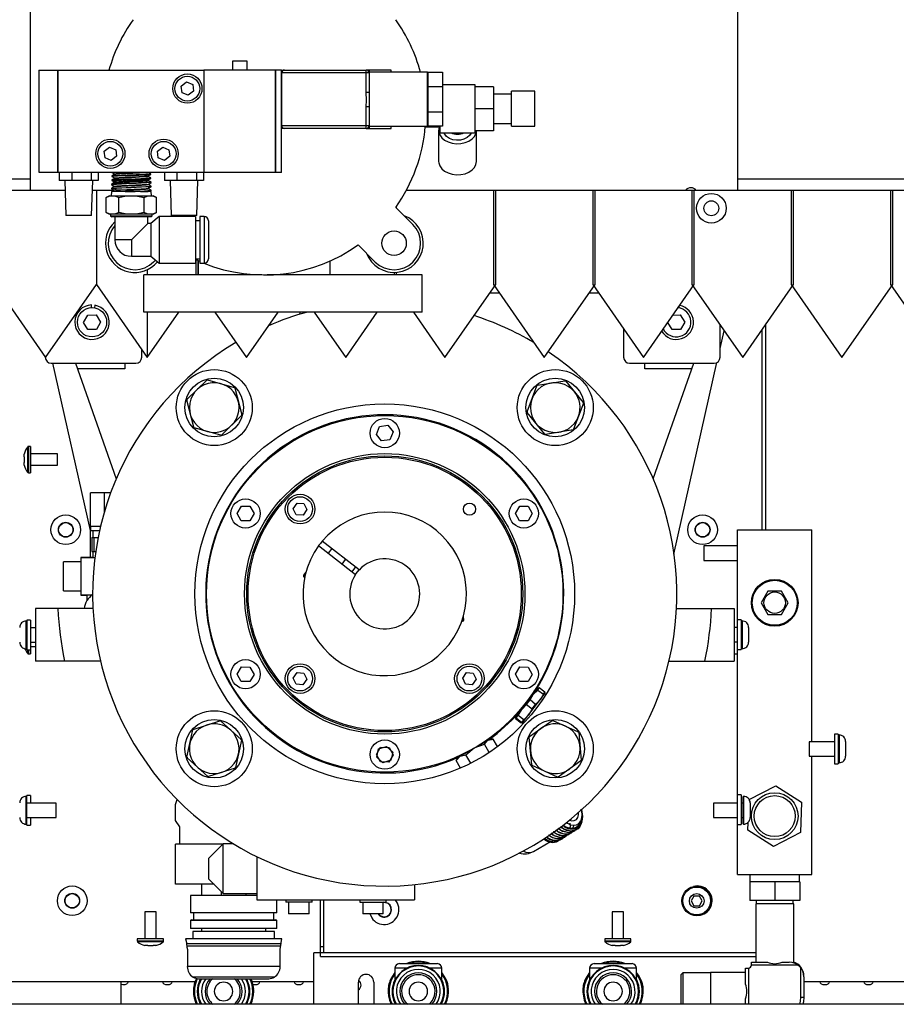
# Model space of a CAD drawing. Header units: inches. Extents: x -15.4 to 39.6, y -30.8 to 39.2.
# Tile 4 of 7: x -7.1 to 4.8, y -6.7 to 6.6. Entities that reach past the tile are written whole.
import ezdxf

# ---------------------------------------------------------------- set-up
doc = ezdxf.new("R2010")
doc.units = ezdxf.units.IN
doc.header["$MEASUREMENT"] = 0

msp = doc.modelspace()

# ---------------------------------------------------------------- linework, layer by layer
at = {"color": 7, "linetype": 'Continuous', "lineweight": 25}
for p, q in [((2.622, 10.712), (2.622, 4.287)), ((-6.906, 4.287), (-6.906, 7.681)), ((-4.187, 6.027), (-4.187, 5.909)), ((-3.99, 6.027), (-4.187, 6.027)), ((-3.99, 5.909), (-3.99, 6.027)), ((-6.797, 5.909), (-6.541, 5.909)), ((-6.797, 5.909), (-6.797, 4.533)), ((-6.541, 5.909), (-4.572, 5.909)), ((-6.541, 4.531), (-6.541, 5.909)), ((-6.541, 5.909), (-6.541, 4.533)), ((-4.572, 5.909), (-4.572, 4.531)), ((-3.606, 5.909), (-4.57, 5.909)), ((-4.57, 5.909), (-4.57, 4.531)), ((-3.606, 5.909), (-3.606, 4.531)), ((-3.525, 5.909), (-3.604, 5.909)), ((-3.604, 4.529), (-3.604, 5.909)), ((-3.525, 5.909), (-3.525, 5.122)), ((-3.525, 5.909), (-2.383, 5.909)), ((-3.525, 4.529), (-3.525, 5.909)), ((-2.344, 5.87), (-3.525, 5.87)), ((-2.383, 5.612), (-2.383, 5.909)), ((-2.048, 5.909), (-2.38, 5.909)), ((-2.344, 5.909), (-2.344, 5.122)), ((-1.556, 5.88), (-2.344, 5.88)), ((-2.048, 5.88), (-2.048, 5.909)), ((-1.556, 5.151), (-1.556, 5.88)), ((-1.552, 5.88), (-1.552, 5.151)), ((-1.552, 5.88), (-1.355, 5.88)), ((-1.355, 5.88), (-1.355, 5.151)), ((-4.877, 5.694), (-4.805, 5.749)), ((-4.805, 5.749), (-4.722, 5.714)), ((-4.722, 5.714), (-4.71, 5.625)), ((-0.916, 5.712), (-1.355, 5.712)), ((-0.916, 5.063), (-0.916, 5.712)), ((-6.541, 5.678), (-6.541, 5.678)), ((-4.866, 5.604), (-4.877, 5.694)), ((-4.782, 5.569), (-4.866, 5.604)), ((-4.71, 5.625), (-4.782, 5.569)), ((-2.383, 5.612), (-2.344, 5.612)), ((-1.552, 5.634), (-1.556, 5.634)), ((-1.355, 5.683), (-1.552, 5.683)), ((-0.67, 5.683), (-0.916, 5.683)), ((-0.67, 5.683), (-0.67, 5.092)), ((-0.424, 5.584), (-0.67, 5.584)), ((-0.109, 5.624), (-0.424, 5.624)), ((-0.424, 5.151), (-0.424, 5.624)), ((-0.109, 5.151), (-0.109, 5.624)), ((-2.383, 5.122), (-2.383, 5.419)), ((-2.383, 5.419), (-2.344, 5.419)), ((-1.552, 5.348), (-1.355, 5.348)), ((-0.67, 5.388), (-0.916, 5.388)), ((-0.67, 5.191), (-0.424, 5.191)), ((-3.525, 5.161), (-2.344, 5.161)), ((-2.383, 5.122), (-3.525, 5.122)), ((-2.38, 5.122), (-2.048, 5.122)), ((-2.344, 5.151), (-1.556, 5.151)), ((-2.048, 5.122), (-2.048, 5.151)), ((-1.589, 5.142), (-1.389, 5.142)), ((-1.355, 5.151), (-1.552, 5.151)), ((-1.409, 5.097), (-1.409, 4.679)), ((-1.389, 5.063), (-1.389, 5.151)), ((-1.389, 5.063), (-0.916, 5.063)), ((-0.67, 5.092), (-0.916, 5.092)), ((-0.897, 4.679), (-0.897, 5.092)), ((-0.424, 5.151), (-0.109, 5.151)), ((-6.541, 4.969), (-6.541, 4.969)), ((-5.916, 4.816), (-5.844, 4.871)), ((-5.904, 4.726), (-5.916, 4.816)), ((-5.844, 4.871), (-5.76, 4.836)), ((-5.76, 4.836), (-5.748, 4.747)), ((-5.197, 4.816), (-5.126, 4.871)), ((-5.186, 4.726), (-5.197, 4.816)), ((-5.126, 4.871), (-5.042, 4.836)), ((-5.042, 4.836), (-5.03, 4.747)), ((-5.82, 4.691), (-5.904, 4.726)), ((-5.748, 4.747), (-5.82, 4.691)), ((-5.102, 4.691), (-5.186, 4.726)), ((-5.03, 4.747), (-5.102, 4.691)), ((-6.797, 4.533), (-6.541, 4.533)), ((-4.572, 4.531), (-6.541, 4.531)), ((-6.521, 4.531), (-6.521, 4.421)), ((-6.353, 4.531), (-6.353, 4.421)), ((-6.09, 4.531), (-6.09, 4.421)), ((-5.994, 4.531), (-5.994, 4.421)), ((-5.775, 4.512), (-5.775, 4.505)), ((-5.289, 4.512), (-5.286, 4.511)), ((-5.286, 4.504), (-5.286, 4.511)), ((-5.104, 4.531), (-5.104, 4.421)), ((-4.936, 4.531), (-4.936, 4.421)), ((-4.672, 4.531), (-4.672, 4.421)), ((-4.576, 4.531), (-4.576, 4.421)), ((-3.606, 4.531), (-4.57, 4.531)), ((-3.525, 4.529), (-3.604, 4.529)), ((-13.748, 4.444), (-6.906, 4.444)), ((-5.994, 4.421), (-6.521, 4.421)), ((-6.445, 4.421), (-6.431, 3.95)), ((-6.084, 3.95), (-6.07, 4.421)), ((-5.813, 4.428), (-5.813, 4.421)), ((-5.81, 4.42), (-5.813, 4.421)), ((-5.812, 4.483), (-5.812, 4.476)), ((-5.809, 4.476), (-5.812, 4.476)), ((-5.778, 4.4), (-5.778, 4.394)), ((-5.776, 4.456), (-5.776, 4.449)), ((-5.322, 4.477), (-5.322, 4.483)), ((-5.32, 4.421), (-5.32, 4.428)), ((-5.289, 4.456), (-5.285, 4.456)), ((-5.286, 4.4), (-5.284, 4.4)), ((-5.285, 4.449), (-5.285, 4.456)), ((-5.283, 4.393), (-5.284, 4.4)), ((-4.576, 4.421), (-5.104, 4.421)), ((-5.028, 4.421), (-5.013, 3.95)), ((-4.667, 3.95), (-4.653, 4.421)), ((2.622, 4.444), (13.843, 4.444)), ((-6.441, 4.287), (-13.748, 4.287)), ((-5.791, 4.287), (-6.074, 4.287)), ((-6.019, 4.287), (-6.019, 3.02)), ((-5.818, 4.272), (-5.819, 4.216)), ((-5.78, 4.294), (-5.818, 4.272)), ((-5.28, 4.272), (-5.818, 4.272)), ((-5.816, 4.317), (-5.816, 4.31)), ((-5.815, 4.309), (-5.816, 4.31)), ((-5.815, 4.372), (-5.815, 4.365)), ((-5.812, 4.365), (-5.815, 4.365)), ((-5.779, 4.345), (-5.779, 4.338)), ((-5.619, 4.294), (-5.63, 4.272)), ((-5.427, 4.272), (-5.63, 4.272)), ((-5.319, 4.366), (-5.319, 4.372)), ((-5.317, 4.31), (-5.317, 4.317)), ((-5.289, 4.277), (-5.281, 4.282)), ((-5.28, 4.272), (-5.284, 4.274)), ((-5.283, 4.345), (-5.282, 4.344)), ((-5.283, 4.289), (-5.281, 4.289)), ((-5.282, 4.338), (-5.282, 4.344)), ((-5.28, 4.282), (-5.281, 4.289)), ((-5.278, 4.216), (-5.28, 4.272)), ((13.843, 4.287), (-1.844, 4.287)), ((-0.669, 4.287), (-0.669, 3.02)), ((-0.637, 3.02), (-0.637, 4.287)), ((0.669, 4.287), (0.669, 3.02)), ((0.7, 3.02), (0.7, 4.287)), ((2.006, 4.287), (2.006, 3.02)), ((2.038, 3.02), (2.038, 4.287)), ((3.344, 4.287), (3.344, 3.02)), ((3.375, 3.02), (3.375, 4.287)), ((4.681, 4.287), (4.681, 3.02)), ((4.713, 3.02), (4.713, 4.287)), ((-5.844, 4.216), (-5.89, 4.19)), ((-5.89, 3.992), (-5.89, 4.19)), ((-5.844, 4.216), (-5.254, 4.216)), ((-5.719, 3.992), (-5.719, 4.19)), ((-5.378, 3.992), (-5.378, 4.19)), ((-5.208, 4.19), (-5.254, 4.216)), ((-5.208, 3.992), (-5.208, 4.19)), ((-5.89, 3.992), (-5.844, 3.966)), ((-5.254, 3.966), (-5.208, 3.992)), ((-1.986, 4.059), (-1.756, 3.829)), ((-1.975, 4.048), (-1.975, 4.075)), ((-6.084, 3.95), (-6.431, 3.95)), ((-5.254, 3.966), (-5.844, 3.966)), ((-5.829, 3.966), (-5.829, 3.946)), ((-5.829, 3.946), (-5.814, 3.931)), ((-5.829, 3.946), (-5.268, 3.946)), ((-5.283, 3.931), (-5.814, 3.931)), ((-5.77, 3.931), (-5.77, 3.621)), ((-5.327, 3.843), (-5.327, 3.931)), ((-5.173, 3.936), (-5.285, 3.843)), ((-5.283, 3.931), (-5.268, 3.946)), ((-5.268, 3.946), (-5.268, 3.966)), ((-4.686, 3.936), (-5.173, 3.936)), ((-5.173, 3.936), (-5.173, 3.306)), ((-4.667, 3.95), (-5.013, 3.95)), ((-4.686, 3.936), (-4.686, 3.306)), ((-4.627, 3.877), (-4.686, 3.877)), ((-4.568, 3.936), (-4.627, 3.936)), ((-4.627, 3.936), (-4.627, 3.306)), ((-4.568, 3.936), (-4.568, 3.306)), ((-4.509, 3.877), (-4.509, 3.365)), ((-5.327, 3.843), (-5.549, 3.621)), ((-5.285, 3.843), (-5.327, 3.843)), ((-5.285, 3.843), (-5.285, 3.4)), ((-5.549, 3.621), (-5.77, 3.621)), ((-5.549, 3.621), (-5.549, 3.4)), ((-2.261, 3.323), (-2.492, 3.553)), ((-5.549, 3.4), (-5.285, 3.4)), ((-5.285, 3.4), (-5.173, 3.306)), ((-5.224, 3.349), (-5.251, 3.323)), ((-4.686, 3.365), (-4.627, 3.365)), ((-4.627, 3.33), (-4.681, 3.355)), ((-4.681, 3.355), (-4.681, 3.149)), ((-4.65, 3.149), (-4.65, 3.341)), ((-4.642, 3.149), (-4.642, 3.337)), ((-2.87, 3.149), (-2.87, 3.337)), ((-5.334, 3.22), (-5.334, 3.149)), ((-5.173, 3.306), (-4.686, 3.306)), ((-4.627, 3.306), (-4.568, 3.306)), ((-1.975, 3.149), (-1.975, 3.184)), ((-5.381, 2.649), (-5.381, 3.149)), ((-3.792, 3.149), (-5.381, 3.149)), ((-1.631, 3.149), (-3.72, 3.149)), ((-2.006, 3.182), (-2.006, 3.149)), ((-1.631, 2.649), (-1.631, 3.149)), ((-7.391, 3.02), (-6.707, 2.037)), ((-6.707, 2.037), (-6.019, 3.02)), ((-6.019, 3.02), (-5.334, 2.037)), ((-1.322, 2.037), (-0.637, 3.02)), ((-0.669, 3.02), (0.016, 2.037)), ((0.016, 2.037), (0.7, 3.02)), ((0.669, 3.02), (1.353, 2.037)), ((1.353, 2.037), (2.038, 3.02)), ((2.006, 3.02), (2.691, 2.037)), ((2.691, 2.037), (3.375, 3.02)), ((3.344, 3.02), (4.028, 2.037)), ((4.028, 2.037), (4.713, 3.02)), ((4.681, 3.02), (5.366, 2.037)), ((-0.589, 2.905), (-0.717, 2.905)), ((0.749, 2.905), (0.62, 2.905)), ((-6.086, 2.708), (-6.084, 2.744)), ((-6.043, 2.741), (-6.045, 2.706)), ((1.83, 2.721), (1.829, 2.706)), ((-6.192, 2.51), (-6.137, 2.609)), ((-6.137, 2.609), (-6.024, 2.611)), ((-6.024, 2.611), (-5.965, 2.514)), ((-1.631, 2.649), (-5.381, 2.649)), ((-5.334, 2.649), (-5.334, 2.037)), ((-5.334, 2.037), (-4.909, 2.649)), ((-4.423, 2.649), (-3.997, 2.037)), ((-3.997, 2.037), (-3.571, 2.649)), ((-3.279, 2.649), (-3.28, 2.63)), ((-3.28, 2.619), (-3.28, 2.63)), ((-3.085, 2.649), (-2.659, 2.037)), ((-2.659, 2.037), (-2.234, 2.649)), ((-1.748, 2.649), (-1.322, 2.037)), ((1.752, 2.609), (1.85, 2.611)), ((1.85, 2.611), (1.909, 2.514)), ((-6.134, 2.412), (-6.192, 2.51)), ((-6.02, 2.414), (-6.134, 2.412)), ((-5.965, 2.514), (-6.02, 2.414)), ((1.087, 2.039), (1.087, 2.42)), ((1.74, 2.412), (1.682, 2.509)), ((1.854, 2.414), (1.74, 2.412)), ((1.909, 2.514), (1.854, 2.414)), ((2.386, 2.039), (2.386, 2.475)), ((2.386, 2.157), (2.44, 2.397)), ((2.953, -0.284), (2.953, 2.414)), ((3, 2.481), (3, -0.284)), ((-5.409, 2.039), (-5.409, 2.145)), ((-6.709, 2.04), (-6.709, 2.039)), ((-6.63, 1.96), (-5.488, 1.96)), ((-6.101, -0.293), (-6.609, 1.96)), ((-6.3, 1.96), (-5.753, 0.403)), ((-5.638, 1.882), (-6.272, 1.882)), ((-5.638, 1.96), (-5.638, 1.882)), ((1.165, 1.96), (2.307, 1.96)), ((1.37, 1.882), (1.37, 1.96)), ((2.004, 1.882), (1.37, 1.882)), ((1.485, 0.403), (2.032, 1.96)), ((1.761, -0.614), (2.344, 1.971)), ((-4.801, 1.47), (-4.532, 1.733)), ((-4.523, 1.735), (-4.161, 1.634)), ((-4.155, 1.628), (-4.061, 1.264)), ((-0.215, 1.304), (-0.083, 1.656)), ((-0.076, 1.662), (0.295, 1.723)), ((0.303, 1.72), (0.542, 1.43)), ((-4.709, 1.097), (-4.803, 1.461)), ((0.544, 1.421), (0.412, 1.069)), ((-4.064, 1.255), (-4.332, 0.992)), ((0.025, 1.005), (-0.214, 1.295)), ((-4.341, 0.989), (-4.703, 1.09)), ((-2.246, 1.001), (-2.205, 1.107)), ((-2.205, 1.107), (-2.092, 1.123)), ((-2.092, 1.123), (-2.021, 1.034)), ((0.405, 1.063), (0.034, 1.001)), ((-2.176, 0.912), (-2.246, 1.001)), ((-2.063, 0.929), (-2.176, 0.912)), ((-2.021, 1.034), (-2.063, 0.929)), ((-6.946, 0.489), (-6.946, 0.834)), ((-6.906, 0.838), (-6.937, 0.838)), ((-6.937, 0.838), (-6.937, 0.484)), ((-6.906, 0.838), (-6.906, 0.484)), ((-6.993, 0.699), (-6.993, 0.736)), ((-6.543, 0.738), (-6.906, 0.738)), ((-6.543, 0.584), (-6.543, 0.738)), ((-6.993, 0.586), (-6.993, 0.624)), ((-6.906, 0.584), (-6.543, 0.584)), ((-6.937, 0.484), (-6.906, 0.484)), ((-6.1, -0.24), (-6.1, 0.212)), ((-5.828, 0.212), (-6.1, 0.212)), ((-6.1, -0.24), (-6.1, 0.212)), ((-5.913, -0.043), (-5.913, 0.212)), ((-4.123, -0.063), (-4.064, 0.034)), ((-4.064, 0.034), (-3.951, 0.032)), ((-3.951, 0.032), (-3.895, -0.067)), ((-3.366, 0), (-3.315, 0.075)), ((-3.315, 0.075), (-3.225, 0.069)), ((-3.225, 0.069), (-3.185, -0.012)), ((-0.372, -0.063), (-0.314, 0.034)), ((-0.314, 0.034), (-0.2, 0.032)), ((-0.2, 0.032), (-0.145, -0.067)), ((-4.068, -0.163), (-4.123, -0.063)), ((-3.895, -0.067), (-3.954, -0.164)), ((-3.326, -0.082), (-3.366, 0)), ((-3.235, -0.088), (-3.326, -0.082)), ((-3.185, -0.012), (-3.235, -0.088)), ((-0.317, -0.163), (-0.372, -0.063)), ((-0.145, -0.067), (-0.203, -0.164)), ((-6.101, -0.656), (-6.101, -0.203)), ((-6.1, -0.203), (-6.101, -0.203)), ((-6.101, -0.656), (-6.101, -0.203)), ((-6.1, -0.24), (-6.1, -0.292)), ((-5.965, -0.24), (-6.1, -0.24)), ((-3.954, -0.164), (-4.068, -0.163)), ((-0.203, -0.164), (-0.317, -0.163)), ((-6.1, -0.292), (-5.977, -0.292)), ((-6.082, -0.39), (-5.997, -0.39)), ((-6.082, -0.39), (-6.082, -0.577)), ((-6.066, -0.292), (-6.066, -0.39)), ((-6.056, -0.39), (-6.056, -0.577)), ((2.622, -4.929), (2.622, -0.284)), ((2.622, -0.284), (3.622, -0.284)), ((3.622, -3.14), (3.622, -0.284)), ((-3.025, -0.498), (-2.528, -0.888)), ((-2.48, -0.826), (-2.976, -0.436)), ((2.622, -0.5), (2.165, -0.5)), ((2.165, -0.5), (2.165, -0.697)), ((-6.066, -0.656), (-6.228, -0.656)), ((-6.228, -0.656), (-6.228, -1.167)), ((-6.041, -0.661), (-6.228, -0.661)), ((-6.082, -0.577), (-6.029, -0.577)), ((-6.066, -0.577), (-6.066, -0.661)), ((-2.846, -0.538), (-2.895, -0.6)), ((-6.228, -0.715), (-6.465, -0.715)), ((-6.465, -1.108), (-6.465, -0.715)), ((-2.709, -0.746), (-2.661, -0.684)), ((2.165, -0.697), (2.622, -0.697)), ((-3.197, -0.857), (-3.227, -0.895)), ((-3.227, -0.895), (-3.21, -0.908)), ((-3.214, -0.926), (-3.224, -0.917)), ((-6.465, -1.108), (-6.228, -1.108)), ((-6.228, -1.162), (-6.076, -1.162)), ((-6.228, -1.167), (-6.15, -1.167)), ((-6.15, -1.162), (-6.15, -1.227)), ((3.031, -1.11), (2.94, -1.268)), ((3.213, -1.11), (3.031, -1.11)), ((3.304, -1.268), (3.213, -1.11)), ((-6.14, -1.227), (-6.15, -1.227)), ((2.94, -1.268), (3.031, -1.425)), ((3.213, -1.425), (3.304, -1.268)), ((-6.066, -1.345), (-6.843, -1.345)), ((-6.843, -1.345), (-6.843, -2.053)), ((-6.066, -1.339), (-6.067, -1.345)), ((-1.069, -1.5), (-1.074, -1.452)), ((1.798, -1.345), (2.575, -1.345)), ((2.575, -1.345), (2.575, -2.053)), ((3.031, -1.425), (3.213, -1.425)), ((-6.966, -1.888), (-6.966, -1.514)), ((-6.906, -1.501), (-6.956, -1.501)), ((-6.956, -1.501), (-6.956, -1.901)), ((-6.906, -1.501), (-6.906, -1.957)), ((-1.082, -1.517), (-1.096, -1.519)), ((-1.09, -1.502), (-1.069, -1.5)), ((2.672, -1.499), (2.622, -1.499)), ((2.672, -1.499), (2.672, -1.899)), ((2.682, -1.512), (2.682, -1.886)), ((-6.843, -1.604), (-6.906, -1.604)), ((2.622, -1.602), (2.575, -1.602)), ((2.77, -1.6), (2.77, -1.798)), ((-6.906, -1.797), (-6.843, -1.797)), ((-6.906, -1.856), (-6.843, -1.856)), ((2.575, -1.795), (2.622, -1.795)), ((-6.956, -1.901), (-6.906, -1.901)), ((-6.946, -1.952), (-6.946, -1.901)), ((-6.937, -1.901), (-6.937, -1.957)), ((-6.937, -1.957), (-6.906, -1.957)), ((2.575, -1.957), (2.622, -1.957)), ((2.622, -1.899), (2.672, -1.899)), ((-5.965, -2.053), (-6.843, -2.053)), ((1.698, -2.053), (2.575, -2.053)), ((-4.123, -2.229), (-4.064, -2.131)), ((-4.068, -2.328), (-4.123, -2.229)), ((-4.064, -2.131), (-3.951, -2.133)), ((-3.895, -2.232), (-3.954, -2.33)), ((-3.951, -2.133), (-3.895, -2.232)), ((-3.366, -2.282), (-3.314, -2.207)), ((-3.314, -2.207), (-3.224, -2.215)), ((-3.224, -2.215), (-3.185, -2.297)), ((-1.083, -2.282), (-1.031, -2.207)), ((-1.031, -2.207), (-0.941, -2.215)), ((-0.941, -2.215), (-0.902, -2.297)), ((-0.372, -2.229), (-0.314, -2.131)), ((-0.317, -2.328), (-0.372, -2.229)), ((-0.314, -2.131), (-0.2, -2.133)), ((-0.145, -2.232), (-0.203, -2.33)), ((-0.2, -2.133), (-0.145, -2.232)), ((-3.954, -2.33), (-4.068, -2.328)), ((-3.327, -2.364), (-3.366, -2.282)), ((-3.236, -2.371), (-3.327, -2.364)), ((-3.185, -2.297), (-3.236, -2.371)), ((-1.044, -2.364), (-1.083, -2.282)), ((-0.954, -2.371), (-1.044, -2.364)), ((-0.902, -2.297), (-0.954, -2.371)), ((-0.203, -2.33), (-0.317, -2.328)), ((-0.376, -2.82), (-0.064, -2.414)), ((-0.282, -2.891), (0.03, -2.485)), ((-0.175, -2.577), (-0.133, -2.503)), ((-0.133, -2.503), (-0.072, -2.443)), ((-0.098, -2.455), (-0.102, -2.452)), ((-0.072, -2.443), (-0.051, -2.415)), ((-0.072, -2.443), (0.004, -2.501)), ((-0.051, -2.415), (-0.062, -2.414)), ((0.025, -2.473), (-0.051, -2.415)), ((0.004, -2.501), (-0.039, -2.575)), ((0.004, -2.501), (0.025, -2.473)), ((0.037, -2.503), (0.024, -2.493)), ((0.029, -2.484), (0.025, -2.473)), ((-0.288, -2.706), (-0.223, -2.64)), ((-0.223, -2.64), (-0.175, -2.577)), ((-0.223, -2.64), (-0.148, -2.698)), ((-0.1, -2.636), (-0.175, -2.577)), ((-0.148, -2.698), (-0.1, -2.636)), ((-0.039, -2.575), (-0.1, -2.636)), ((-0.335, -2.786), (-0.288, -2.706)), ((-0.194, -2.778), (-0.259, -2.844)), ((-0.148, -2.698), (-0.194, -2.778)), ((-4.714, -2.974), (-4.357, -2.858)), ((-4.348, -2.86), (-4.068, -3.111)), ((-0.375, -2.819), (-0.362, -2.82)), ((-0.374, -2.821), (-0.375, -2.819)), ((-0.295, -2.89), (-0.37, -2.832)), ((-0.362, -2.82), (-0.335, -2.786)), ((-0.362, -2.82), (-0.286, -2.879)), ((-0.259, -2.844), (-0.335, -2.786)), ((-0.286, -2.879), (-0.259, -2.844)), ((-0.286, -2.879), (-0.281, -2.891)), ((-0.281, -2.891), (-0.284, -2.891)), ((-0.276, -2.884), (-0.263, -2.894)), ((-0.183, -3.07), (0.124, -2.853)), ((0.133, -2.852), (0.475, -3.008)), ((-4.799, -3.348), (-4.72, -2.981)), ((0.48, -3.015), (0.515, -3.39)), ((3.979, -3.036), (3.929, -3.036)), ((3.929, -3.036), (3.929, -3.436)), ((3.979, -3.036), (3.979, -3.436)), ((3.989, -3.049), (3.989, -3.423)), ((-4.066, -3.12), (-4.144, -3.488)), ((-1.15, -3.353), (-0.717, -3.103)), ((-0.927, -3.224), (-0.791, -3.171)), ((-0.791, -3.171), (-0.743, -3.118)), ((-0.726, -3.285), (-0.791, -3.171)), ((-0.743, -3.118), (-0.672, -3.103)), ((-0.672, -3.103), (-0.717, -3.103)), ((-0.613, -3.206), (-0.672, -3.103)), ((-0.151, -3.453), (-0.187, -3.079)), ((3.929, -3.14), (3.585, -3.14)), ((3.585, -3.14), (3.585, -3.333)), ((4.078, -3.137), (4.078, -3.335)), ((-2.247, -3.311), (-2.189, -3.214)), ((-2.192, -3.411), (-2.247, -3.311)), ((-2.242, -3.347), (-2.217, -3.236)), ((-2.217, -3.236), (-2.109, -3.202)), ((-2.189, -3.214), (-2.075, -3.216)), ((-2.109, -3.202), (-2.025, -3.28)), ((-2.02, -3.315), (-2.079, -3.413)), ((-2.075, -3.216), (-2.02, -3.315)), ((-2.025, -3.28), (-2.05, -3.39)), ((-1.118, -3.334), (-1.041, -3.316)), ((-1.041, -3.316), (-0.927, -3.224)), ((-0.975, -3.43), (-1.041, -3.316)), ((-4.516, -3.609), (-4.796, -3.357)), ((-2.159, -3.424), (-2.242, -3.347)), ((-2.079, -3.413), (-2.192, -3.411)), ((-2.05, -3.39), (-2.159, -3.424)), ((-1.172, -3.391), (-1.118, -3.334)), ((-1.15, -3.353), (-1.172, -3.391)), ((-1.169, -3.388), (-1.172, -3.391)), ((-1.112, -3.494), (-1.172, -3.391)), ((-1.111, -3.321), (-1.108, -3.329)), ((0.511, -3.398), (0.205, -3.616)), ((3.585, -3.333), (3.929, -3.333)), ((3.622, -4.929), (3.622, -3.333)), ((3.929, -3.436), (3.979, -3.436)), ((-4.15, -3.494), (-4.508, -3.61)), ((0.196, -3.617), (-0.146, -3.46)), ((2.778, -3.918), (3.139, -3.733)), ((3.139, -3.733), (3.485, -3.953)), ((-6.966, -4.25), (-6.966, -3.876)), ((-6.906, -3.863), (-6.956, -3.863)), ((-6.956, -4.263), (-6.956, -3.863)), ((-6.562, -3.967), (-6.956, -3.967)), ((-6.906, -3.863), (-6.906, -3.967)), ((-6.562, -4.16), (-6.562, -3.967)), ((-4.954, -3.985), (-4.933, -3.916)), ((2.622, -3.967), (2.299, -3.967)), ((2.299, -3.967), (2.299, -4.16)), ((2.672, -3.855), (2.622, -3.855)), ((2.672, -3.855), (2.672, -4.255)), ((2.693, -3.967), (2.672, -3.967)), ((2.693, -3.886), (2.693, -4.24)), ((2.703, -3.876), (2.703, -4.25)), ((2.791, -3.964), (2.791, -4.162)), ((3.485, -3.953), (3.47, -4.363)), ((-4.954, -4.203), (-4.954, -3.985)), ((-6.956, -4.16), (-6.562, -4.16)), ((-6.906, -4.16), (-6.906, -4.263)), ((-4.895, -4.288), (-4.954, -4.203)), ((2.299, -4.16), (2.622, -4.16)), ((2.672, -4.16), (2.693, -4.16)), ((2.759, -4.331), (2.763, -4.227)), ((-6.956, -4.263), (-6.906, -4.263)), ((-4.895, -4.52), (-4.895, -4.288)), ((0.206, -4.306), (0.218, -4.314)), ((0.238, -4.284), (0.257, -4.296)), ((0.435, -4.298), (0.443, -4.291)), ((2.622, -4.255), (2.672, -4.255)), ((3.105, -4.551), (2.759, -4.331)), ((3.47, -4.363), (3.105, -4.551)), ((-0.13, -4.618), (0.098, -4.486)), ((0.059, -4.425), (0.065, -4.428)), ((-4.954, -5.06), (-4.954, -4.52)), ((-4.318, -4.52), (-4.954, -4.52)), ((-4.311, -4.514), (-4.508, -4.711)), ((-4.176, -4.514), (-4.311, -4.514)), ((-4.311, -5.183), (-4.311, -4.514)), ((-4.508, -4.711), (-4.508, -4.986)), ((-3.858, -4.687), (-3.858, -5.27)), ((-4.508, -4.986), (-4.311, -5.183)), ((2.622, -4.929), (3.622, -4.929)), ((3.46, -5.029), (2.785, -5.029)), ((2.785, -5.029), (2.785, -5.279)), ((2.787, -4.929), (2.787, -5.029)), ((3.122, -5.029), (3.122, -5.279)), ((3.457, -5.029), (3.457, -4.929)), ((3.46, -5.029), (3.46, -5.279)), ((-4.434, -5.06), (-4.954, -5.06)), ((-4.602, -5.06), (-4.602, -5.21)), ((-4.334, -5.21), (-4.334, -5.16)), ((-1.732, -5.064), (-1.732, -5.27)), ((-4.752, -5.21), (-4.752, -5.445)), ((-3.858, -5.21), (-4.752, -5.21)), ((-4.311, -5.183), (-3.858, -5.183)), ((-4.004, -5.183), (-4.004, -5.21)), ((-3.858, -5.27), (-1.732, -5.27)), ((-3.587, -5.445), (-3.587, -5.27)), ((-3.469, -5.27), (-3.469, -5.301)), ((-3.114, -5.301), (-3.469, -5.301)), ((-3.429, -5.301), (-3.429, -5.459)), ((-3.154, -5.459), (-3.154, -5.301)), ((-3.114, -5.301), (-3.114, -5.27)), ((-3, -6.031), (-3, -5.27)), ((-2.953, -5.984), (-2.953, -5.27)), ((-2.469, -5.27), (-2.469, -5.301)), ((-2.469, -5.301), (-2.114, -5.301)), ((-2.429, -5.301), (-2.429, -5.459)), ((-2.154, -5.459), (-2.154, -5.301)), ((-2.114, -5.301), (-2.114, -5.27)), ((2.033, -5.219), (1.996, -5.284)), ((1.996, -5.284), (2.033, -5.349)), ((2.108, -5.219), (2.033, -5.219)), ((2.146, -5.284), (2.108, -5.219)), ((2.108, -5.349), (2.146, -5.284)), ((3.46, -5.279), (2.785, -5.279)), ((2.872, -5.279), (2.872, -5.323)), ((3.372, -5.323), (3.372, -5.279)), ((-5.368, -5.433), (-5.368, -5.795)), ((-5.215, -5.433), (-5.368, -5.433)), ((-5.215, -5.795), (-5.215, -5.433)), ((0.931, -5.433), (0.931, -5.795)), ((1.085, -5.433), (0.931, -5.433)), ((1.085, -5.795), (1.085, -5.433)), ((2.033, -5.349), (2.108, -5.349)), ((2.866, -5.323), (2.866, -6.11)), ((3.378, -5.323), (2.866, -5.323)), ((3.378, -6.11), (3.378, -5.323)), ((-3.587, -5.445), (-4.752, -5.445)), ((-4.75, -5.55), (-4.75, -5.656)), ((-3.589, -5.55), (-4.75, -5.55)), ((-4.738, -5.538), (-3.6, -5.538)), ((-4.711, -5.445), (-4.711, -5.538)), ((-3.628, -5.538), (-3.628, -5.445)), ((-3.589, -5.656), (-3.589, -5.55)), ((-3.154, -5.459), (-3.429, -5.459)), ((-2.154, -5.459), (-2.429, -5.459)), ((-3.589, -5.656), (-4.75, -5.656)), ((-4.719, -5.695), (-4.719, -5.795)), ((-3.619, -5.695), (-4.719, -5.695)), ((-4.602, -5.656), (-4.602, -5.695)), ((-3.736, -5.695), (-3.736, -5.656)), ((-3.619, -5.795), (-3.619, -5.695)), ((-5.469, -5.795), (-5.469, -5.827)), ((-5.114, -5.795), (-5.469, -5.795)), ((-5.114, -5.827), (-5.469, -5.827)), ((-5.119, -5.836), (-5.464, -5.836)), ((-5.114, -5.827), (-5.114, -5.795)), ((-4.819, -5.795), (-4.807, -5.844)), ((-3.52, -5.795), (-4.819, -5.795)), ((-3.532, -5.844), (-3.52, -5.795)), ((0.831, -5.795), (0.831, -5.827)), ((1.185, -5.795), (0.831, -5.795)), ((1.185, -5.827), (0.831, -5.827)), ((1.18, -5.836), (0.835, -5.836)), ((1.185, -5.827), (1.185, -5.795)), ((-5.329, -5.883), (-5.366, -5.883)), ((-5.216, -5.883), (-5.254, -5.883)), ((-4.807, -5.844), (-4.807, -5.86)), ((-4.807, -5.86), (-3.532, -5.86)), ((-3.545, -5.895), (-4.794, -5.895)), ((-4.794, -5.939), (-4.794, -6.17)), ((-3.545, -6.17), (-3.545, -5.939)), ((-3.532, -5.86), (-3.532, -5.844)), ((-2.953, -5.905), (-3, -5.905)), ((0.97, -5.883), (0.933, -5.883)), ((1.083, -5.883), (1.045, -5.883)), ((2.866, -5.984), (-3.091, -5.984)), ((-3.091, -6.677), (-3.091, -5.984)), ((-3, -6.031), (2.866, -6.031)), ((-3.545, -6.17), (-4.794, -6.17)), ((-1.999, -6.192), (-1.999, -6.357)), ((-1.839, -6.192), (-1.999, -6.192)), ((-1.936, -6.129), (-1.426, -6.129)), ((-1.364, -6.192), (-1.523, -6.192)), ((-1.364, -6.357), (-1.364, -6.192)), ((0.626, -6.192), (0.626, -6.357)), ((0.786, -6.192), (0.626, -6.192)), ((0.689, -6.129), (1.199, -6.129)), ((1.261, -6.192), (1.101, -6.192)), ((1.261, -6.357), (1.261, -6.192)), ((2.728, -6.406), (2.728, -6.189)), ((2.728, -6.189), (2.768, -6.189)), ((2.768, -6.189), (2.768, -6.677)), ((2.807, -6.15), (2.807, -6.11)), ((2.807, -6.11), (3.024, -6.11)), ((3.437, -6.15), (2.807, -6.15)), ((3.22, -6.11), (3.319, -6.11)), ((3.476, -6.583), (3.476, -6.189)), ((-3.622, -6.31), (-4.717, -6.31)), ((-4.642, -6.332), (-3.696, -6.332)), ((-4.623, -6.332), (-4.623, -6.357)), ((-3.988, -6.357), (-3.988, -6.332)), ((1.882, -6.254), (1.862, -6.274)), ((1.862, -6.677), (1.862, -6.274)), ((2.256, -6.254), (1.882, -6.254)), ((1.882, -6.254), (1.882, -6.677)), ((2.728, -6.248), (2.256, -6.248)), ((2.256, -6.248), (2.256, -6.677)), ((3.516, -6.307), (3.516, -6.583)), ((-11.642, -6.371), (-4.692, -6.371)), ((-5.685, -6.677), (-5.685, -6.371)), ((-5.122, -6.375), (-5.122, -6.371)), ((-3.919, -6.371), (-3.091, -6.371)), ((-3.35, -6.375), (-3.35, -6.371)), ((-2.489, -6.371), (-2.468, -6.371)), ((-2.489, -6.677), (-2.489, -6.377)), ((-2.282, -6.377), (-2.282, -6.677)), ((3.516, -6.371), (11.642, -6.371)), ((3.736, -6.375), (3.736, -6.371)), ((4.327, -6.375), (4.327, -6.371)), ((2.728, -6.677), (2.728, -6.603)), ((3.476, -6.583), (3.516, -6.583)), ((13.906, -6.677), (-13.811, -6.677)), ((-4.623, -6.651), (-4.623, -6.677)), ((-3.988, -6.677), (-3.988, -6.651)), ((-1.999, -6.651), (-1.999, -6.677)), ((-1.364, -6.677), (-1.364, -6.651)), ((0.626, -6.651), (0.626, -6.677)), ((1.261, -6.677), (1.261, -6.651))]:
    msp.add_line(p, q, dxfattribs=at)
at = {"color": 7, "linetype": 'Continuous', "lineweight": 25, "flags": 128}
for points in [[(-2.383, 5.419), (-2.381, 5.498), (-2.383, 5.612)], [(-1.401, 5.142), (-1.407, 5.118), (-1.407, 5.076), (-1.393, 5.035), (-1.366, 4.998), (-1.328, 4.965), (-1.281, 4.94), (-1.226, 4.924), (-1.168, 4.916), (-1.108, 4.919), (-1.051, 4.931), (-1, 4.952), (-0.957, 4.981), (-0.924, 5.016), (-0.904, 5.055), (-0.897, 5.092)], [(-0.97, 5.063), (-0.97, 5.061), (-0.991, 5.027), (-1.023, 4.999), (-1.066, 4.978), (-1.114, 4.966), (-1.166, 4.963), (-1.216, 4.971), (-1.262, 4.988), (-1.3, 5.013), (-1.326, 5.044), (-1.336, 5.063)], [(-1.409, 4.679), (-1.407, 4.658), (-1.393, 4.618), (-1.366, 4.58), (-1.328, 4.548), (-1.281, 4.523), (-1.226, 4.506), (-1.168, 4.499), (-1.108, 4.501), (-1.051, 4.513), (-1, 4.534), (-0.957, 4.563), (-0.924, 4.598), (-0.904, 4.638), (-0.897, 4.679)], [(-5.81, 4.531), (-5.792, 4.521), (-5.775, 4.511)], [(-5.809, 4.484), (-5.809, 4.485), (-5.788, 4.487), (-5.744, 4.49), (-5.682, 4.493), (-5.607, 4.496), (-5.526, 4.498), (-5.448, 4.501), (-5.379, 4.504), (-5.327, 4.507), (-5.295, 4.509), (-5.288, 4.512)], [(-5.774, 4.512), (-5.775, 4.512), (-5.753, 4.515), (-5.695, 4.519), (-5.611, 4.523), (-5.516, 4.527), (-5.427, 4.53), (-5.411, 4.531)], [(-5.77, 4.505), (-5.758, 4.508), (-5.704, 4.512), (-5.623, 4.516), (-5.528, 4.519), (-5.437, 4.523), (-5.366, 4.527), (-5.328, 4.531), (-5.328, 4.531)], [(-5.287, 4.512), (-5.306, 4.522), (-5.321, 4.531)], [(-5.778, 4.394), (-5.796, 4.384), (-5.814, 4.373)], [(-5.813, 4.421), (-5.795, 4.41), (-5.777, 4.4)], [(-5.284, 4.4), (-5.289, 4.398), (-5.307, 4.396), (-5.355, 4.393), (-5.402, 4.391), (-5.454, 4.389), (-5.549, 4.386), (-5.549, 4.386), (-5.553, 4.386), (-5.563, 4.386), (-5.651, 4.383), (-5.737, 4.379), (-5.75, 4.378), (-5.77, 4.377), (-5.788, 4.376), (-5.792, 4.376), (-5.794, 4.376), (-5.794, 4.376), (-5.81, 4.374), (-5.813, 4.373)], [(-5.812, 4.476), (-5.792, 4.48), (-5.735, 4.483), (-5.657, 4.487), (-5.608, 4.488), (-5.549, 4.49), (-5.448, 4.494), (-5.403, 4.496), (-5.363, 4.497), (-5.338, 4.499), (-5.306, 4.501), (-5.289, 4.504)], [(-5.812, 4.476), (-5.794, 4.466), (-5.776, 4.455)], [(-5.776, 4.449), (-5.794, 4.439), (-5.812, 4.429)], [(-5.774, 4.505), (-5.792, 4.495), (-5.81, 4.484)], [(-5.809, 4.429), (-5.806, 4.43), (-5.776, 4.433), (-5.725, 4.436), (-5.657, 4.438), (-5.579, 4.441), (-5.498, 4.444), (-5.422, 4.447), (-5.358, 4.449), (-5.312, 4.452), (-5.288, 4.455), (-5.289, 4.456)], [(-5.808, 4.373), (-5.807, 4.375), (-5.762, 4.378), (-5.681, 4.382), (-5.578, 4.386), (-5.47, 4.389), (-5.397, 4.392), (-5.339, 4.395), (-5.3, 4.397), (-5.284, 4.4), (-5.287, 4.401)], [(-5.773, 4.393), (-5.774, 4.395), (-5.736, 4.399), (-5.665, 4.403), (-5.573, 4.406), (-5.477, 4.41), (-5.394, 4.414), (-5.338, 4.418), (-5.32, 4.421), (-5.323, 4.422)], [(-5.773, 4.456), (-5.763, 4.459), (-5.713, 4.463), (-5.633, 4.466), (-5.538, 4.47), (-5.446, 4.474), (-5.371, 4.478), (-5.329, 4.482), (-5.327, 4.483)], [(-5.322, 4.483), (-5.304, 4.493), (-5.287, 4.504)], [(-5.286, 4.456), (-5.304, 4.467), (-5.322, 4.477)], [(-5.321, 4.428), (-5.303, 4.438), (-5.285, 4.448)], [(-5.285, 4.401), (-5.303, 4.411), (-5.321, 4.422)], [(-5.319, 4.372), (-5.302, 4.382), (-5.284, 4.393)], [(-5.816, 4.309), (-5.798, 4.299), (-5.785, 4.291)], [(-5.815, 4.365), (-5.797, 4.355), (-5.779, 4.344)], [(-5.779, 4.339), (-5.797, 4.328), (-5.815, 4.318)], [(-5.776, 4.338), (-5.778, 4.339), (-5.75, 4.342), (-5.685, 4.346), (-5.596, 4.35), (-5.499, 4.354), (-5.411, 4.357), (-5.347, 4.361), (-5.32, 4.365), (-5.324, 4.366)], [(-5.775, 4.345), (-5.777, 4.346), (-5.743, 4.35), (-5.675, 4.354), (-5.584, 4.357), (-5.487, 4.361), (-5.401, 4.365), (-5.341, 4.369), (-5.319, 4.372), (-5.32, 4.373)], [(-5.756, 4.293), (-5.694, 4.297), (-5.607, 4.301), (-5.509, 4.305), (-5.418, 4.308), (-5.351, 4.312), (-5.319, 4.316), (-5.322, 4.317)], [(-5.619, 4.294), (-5.699, 4.293), (-5.711, 4.293), (-5.731, 4.293), (-5.756, 4.293)], [(-5.619, 4.294), (-5.522, 4.297), (-5.429, 4.301), (-5.358, 4.305), (-5.321, 4.309), (-5.323, 4.311)], [(-5.283, 4.345), (-5.301, 4.356), (-5.319, 4.366)], [(-5.318, 4.316), (-5.3, 4.327), (-5.282, 4.337)], [(-5.282, 4.29), (-5.3, 4.3), (-5.318, 4.311)], [(-5.89, 4.19), (-5.848, 4.209), (-5.804, 4.216)], [(-5.804, 4.216), (-5.762, 4.209), (-5.719, 4.19)], [(-5.719, 4.19), (-5.636, 4.209), (-5.549, 4.216)], [(-5.549, 4.216), (-5.464, 4.209), (-5.378, 4.19)], [(-5.378, 4.19), (-5.337, 4.209), (-5.293, 4.216)], [(-5.293, 4.216), (-5.25, 4.209), (-5.208, 4.19)], [(-5.804, 3.966), (-5.847, 3.973), (-5.89, 3.992)], [(-5.719, 3.992), (-5.761, 3.973), (-5.804, 3.966)], [(-5.549, 3.966), (-5.634, 3.973), (-5.719, 3.992)], [(-5.378, 3.992), (-5.462, 3.973), (-5.549, 3.966)], [(-5.293, 3.966), (-5.336, 3.973), (-5.378, 3.992)], [(-5.208, 3.992), (-5.25, 3.973), (-5.293, 3.966)], [(-2.976, -0.436), (-3.001, -0.467), (-3.025, -0.498)], [(-2.575, -0.851), (-2.538, -0.803), (-2.526, -0.789)], [(-2.528, -0.888), (-2.52, -0.875), (-2.48, -0.826)], [(-0.103, -2.452), (-0.115, -2.457), (-0.128, -2.462)], [(-0.113, -2.47), (-0.102, -2.452), (-0.105, -2.454)], [(-0.359, -2.764), (-0.346, -2.759), (-0.334, -2.754)], [(-0.352, -2.751), (-0.354, -2.754), (-0.358, -2.763)], [(-0.305, -2.708), (-0.324, -2.736), (-0.334, -2.752), (-0.331, -2.752)], [(0.315, -4.23), (0.329, -4.239), (0.371, -4.258), (0.413, -4.265), (0.451, -4.259), (0.483, -4.241), (0.507, -4.211), (0.522, -4.171), (0.527, -4.125), (0.521, -4.074), (0.517, -4.059)], [(0.355, -4.197), (0.388, -4.205), (0.421, -4.202), (0.449, -4.187), (0.468, -4.16), (0.477, -4.124), (0.477, -4.094)], [(0.521, -4.218), (0.515, -4.243), (0.497, -4.281), (0.471, -4.311), (0.402, -4.344), (0.318, -4.337), (0.232, -4.29), (0.231, -4.289)], [(0.269, -4.262), (0.308, -4.285), (0.348, -4.3), (0.388, -4.305), (0.425, -4.3), (0.458, -4.286), (0.485, -4.262), (0.505, -4.23), (0.518, -4.191), (0.523, -4.149)], [(0.359, -4.238), (0.364, -4.285), (0.359, -4.301)], [(0.331, -4.396), (0.312, -4.414), (0.236, -4.431), (0.149, -4.407), (0.107, -4.377)], [(0.363, -4.375), (0.343, -4.394), (0.266, -4.409), (0.179, -4.384), (0.138, -4.354)], [(0.397, -4.355), (0.38, -4.371), (0.303, -4.389), (0.217, -4.365), (0.17, -4.332)], [(0.179, -4.331), (0.197, -4.347), (0.282, -4.38), (0.362, -4.375), (0.398, -4.349)], [(0.43, -4.336), (0.423, -4.344), (0.349, -4.367), (0.263, -4.35), (0.201, -4.31)], [(0.208, -4.305), (0.239, -4.331), (0.324, -4.36), (0.402, -4.351), (0.43, -4.328)], [(0.24, -4.283), (0.281, -4.314), (0.366, -4.34), (0.442, -4.327), (0.498, -4.276), (0.508, -4.246)], [(0.278, -4.316), (0.316, -4.328), (0.33, -4.329)], [(0.4, -4.303), (0.405, -4.297), (0.419, -4.258)], [(0.098, -4.486), (0.021, -4.457), (0.009, -4.447)], [(0.016, -4.441), (0.019, -4.443), (0.031, -4.449)], [(0.018, -4.44), (0.072, -4.474), (0.158, -4.488), (0.232, -4.461), (0.248, -4.44)], [(0.305, -4.412), (0.288, -4.43), (0.214, -4.452), (0.128, -4.434), (0.075, -4.4)], [(0.184, -4.417), (0.148, -4.408), (0.106, -4.378)], [(0.269, -4.436), (0.271, -4.435), (0.281, -4.421)], [(0.301, -4.413), (0.309, -4.409), (0.318, -4.396)], [(0.34, -4.388), (0.348, -4.383), (0.351, -4.378)], [(-2.333, -5.459), (-2.332, -5.462), (-2.309, -5.511)], [(-4.807, -5.86), (-4.802, -5.909), (-4.794, -5.939)], [(-3.545, -5.939), (-3.537, -5.909), (-3.532, -5.86)], [(-5.595, -6.371), (-5.594, -6.375), (-5.6, -6.392), (-5.615, -6.406), (-5.637, -6.415), (-5.662, -6.416), (-5.685, -6.41)], [(-5.663, -6.371), (-5.654, -6.372), (-5.644, -6.371)], [(-5.004, -6.371), (-5.004, -6.375), (-5.008, -6.391), (-5.021, -6.404), (-5.04, -6.413), (-5.063, -6.417), (-5.086, -6.413), (-5.105, -6.404), (-5.118, -6.391), (-5.122, -6.375), (-5.122, -6.375)], [(-5.072, -6.371), (-5.063, -6.372), (-5.054, -6.371)], [(-3.823, -6.371), (-3.823, -6.375), (-3.827, -6.391), (-3.84, -6.404), (-3.859, -6.413), (-3.882, -6.417), (-3.904, -6.413), (-3.907, -6.412)], [(-3.891, -6.371), (-3.882, -6.372), (-3.873, -6.371)], [(-3.232, -6.371), (-3.232, -6.375), (-3.237, -6.391), (-3.25, -6.404), (-3.269, -6.413), (-3.291, -6.417), (-3.314, -6.413), (-3.333, -6.404), (-3.346, -6.391), (-3.35, -6.375), (-3.35, -6.375)], [(-3.301, -6.371), (-3.291, -6.372), (-3.282, -6.371)], [(3.854, -6.371), (3.854, -6.375), (3.85, -6.391), (3.837, -6.404), (3.818, -6.413), (3.795, -6.417), (3.773, -6.413), (3.754, -6.404), (3.741, -6.391), (3.736, -6.375), (3.736, -6.375)], [(3.786, -6.371), (3.795, -6.372), (3.805, -6.371)], [(4.445, -6.371), (4.445, -6.375), (4.44, -6.391), (4.428, -6.404), (4.408, -6.413), (4.386, -6.417), (4.363, -6.413), (4.344, -6.404), (4.331, -6.391), (4.327, -6.375), (4.327, -6.375)], [(4.377, -6.371), (4.386, -6.372), (4.395, -6.371)], [(3.46, -6.677), (3.471, -6.637), (3.476, -6.583)], [(3.516, -6.583), (3.51, -6.644), (3.501, -6.677)]]:
    msp.add_lwpolyline(points, dxfattribs=at)
at = {"color": 7, "linetype": 'Continuous', "lineweight": 25}
for centre, radius in [((-4.794, 5.659), 0.197), ((-4.794, 5.659), 0.167), ((-5.832, 4.781), 0.197), ((-5.832, 4.781), 0.167), ((-5.114, 4.781), 0.197), ((-5.114, 4.781), 0.167), ((2.268, 4.047), 0.2), ((2.268, 4.047), 0.1), ((-2.008, 3.576), 0.165), ((-6.079, 2.512), 0.197), ((-4.432, 1.362), 0.512), ((0.164, 1.362), 0.512), ((-4.432, 1.362), 0.394), ((0.164, 1.362), 0.394), ((-2.134, -1.148), 2.559), ((-2.134, -1.148), 2.402), ((-2.134, 1.018), 0.197), ((-2.134, -1.148), 1.89), ((-2.134, -1.148), 1.86), ((-2.134, -1.148), 1.841), ((-3.275, -0.006), 0.2), ((-3.275, -0.006), 0.167), ((-4.009, -0.065), 0.197), ((-0.992, -0.006), 0.0814), ((-0.259, -0.065), 0.197), ((-6.433, -0.284), 0.2), ((2.15, -0.284), 0.2), ((-6.433, -0.284), 0.1), ((-6.433, -0.284), 0.0965), ((2.15, -0.284), 0.1), ((2.15, -0.284), 0.0965), ((3.122, -1.268), 0.315), ((3.122, -1.268), 0.303), ((3.122, -1.267), 0.145), ((-4.009, -2.23), 0.197), ((-3.275, -2.289), 0.2), ((-3.275, -2.289), 0.167), ((-0.992, -2.289), 0.2), ((-0.992, -2.289), 0.167), ((-0.259, -2.23), 0.197), ((-4.432, -3.234), 0.512), ((0.164, -3.234), 0.512), ((-4.432, -3.234), 0.394), ((0.164, -3.234), 0.394), ((-2.134, -3.313), 0.197), ((-2.134, -3.313), 0.197), ((3.122, -4.142), 0.315), ((3.122, -4.142), 0.276), ((-6.346, -5.282), 0.2), ((2.071, -5.284), 0.2), ((2.071, -5.284), 0.187), ((-6.346, -5.282), 0.1), ((-6.346, -5.282), 0.0965), ((2.071, -5.284), 0.099)]:
    msp.add_circle(centre, radius, dxfattribs=at)
for centre, radius, start, end in [((-3.756, 5.323), 2.175, 144.4605, 164.3694), ((-3.756, 5.323), 2.175, 14.8245, 35.5395), ((-3.485, 5.87), 0.0394, 90, 180), ((-2.383, 5.87), 0.0394, 0, 90), ((-3.485, 5.161), 0.0394, 180, 270), ((-2.383, 5.161), 0.0394, 270, 360), ((-2.382, 5.161), 0.0394, 269.8894, 357.4226), ((-3.756, 5.323), 2.175, 324.4605, 355.4682), ((-1.153, 5.303), 0.257, 249.4387, 290.5613), ((-7.905, 49.917), 45.481, 272.6405, 273.301), ((-2.339, -58.11), 62.572, 92.69887, 93.18457), ((-6.897, 30.088), 25.683, 272.4174, 273.5974), ((-6.652, 25.743), 21.339, 272.252, 273.6696), ((-4.641, -10.526), 14.969, 92.6206, 94.3367), ((-8.28, 48.993), 44.614, 273.2234, 273.796), ((-1.772, -69.431), 73.852, 92.72665, 93.13947), ((-8.752, 66.711), 62.463, 272.6973, 273.18492), ((-7.09, 33.585), 29.295, 272.5039, 273.5337), ((-5.763, 4.202), 0.0918, 85.2695, 103.1504), ((-5.61, 7.333), 3.06, 269.6357, 276.0754), ((-5.663, 8.633), 4.361, 270.4263, 275.0242), ((-5.423, 5.349), 1.077, 269.7967, 277.4931), ((-5.414, 5.921), 1.649, 269.5381, 274.3318), ((1.99, 4.239), 0.0843, 88.4878, 144.8287), ((1.994, 4.239), 0.0843, 35.1713, 91.5122), ((-5.503, 3.576), 0.394, 132.6801, 320.8273), ((-4.568, 3.877), 0.0591, 0, 90), ((-2.008, 3.576), 0.394, 200.2373, 69.7627), ((-5.503, 3.576), 0.357, 138.2924, 315), ((-2.008, 3.576), 0.358, 225, 45), ((-5.549, 3.621), 0.221, 180, 270), ((-3.756, 5.323), 2.175, 248.0189, 305.5395), ((-4.568, 3.365), 0.0591, 270, 0), ((-6.079, 2.512), 0.232, 91.2542, 81.1508), ((1.795, 2.512), 0.232, 211.8943, 78.3966), ((1.795, 2.512), 0.197, 207.3821, 82.9087), ((-2.134, -1.148), 3.937, 105.3612, 113.4281), ((-2.134, -1.148), 3.937, 59.3001, 72.1886), ((-2.134, -1.148), 3.937, 120.6099, 55.9655), ((-6.63, 2.039), 0.0787, 180, 270), ((-5.488, 2.039), 0.0787, 270, 0), ((1.165, 2.039), 0.0787, 180, 270), ((2.307, 2.039), 0.0787, 270, 0), ((-4.432, 1.362), 0.384, 103.7715, 105.1239), ((-4.432, 1.362), 0.335, 314.4477, 254.4477), ((-4.432, 1.362), 0.384, 43.7715, 45.1239), ((0.164, 1.362), 0.335, 39.4282, 339.4282), ((0.164, 1.362), 0.384, 128.752, 130.1044), ((0.164, 1.362), 0.384, 68.752, 70.1044), ((-4.432, 1.362), 0.384, 163.7715, 165.1239), ((0.164, 1.362), 0.335, 339.4282, 39.4282), ((0.164, 1.362), 0.384, 8.752, 10.1044), ((-2.134, -1.148), 2.413, 327.123, 294.3292), ((-4.432, 1.362), 0.384, 343.7715, 345.1239), ((0.164, 1.362), 0.384, 188.752, 190.1044), ((-4.432, 1.362), 0.384, 223.7715, 225.1239), ((-4.432, 1.362), 0.335, 254.4477, 314.4477), ((0.164, 1.362), 0.384, 308.752, 310.1044), ((-4.432, 1.362), 0.384, 283.7715, 285.1239), ((0.164, 1.362), 0.384, 248.752, 250.1044), ((-6.774, 0.69), 0.224, 139.9899, 168.0893), ((-6.942, 0.831), 0.005, 360, 139.9899), ((-6.626, 0.661), 0.369, 174.172, 185.828), ((-6.774, 0.633), 0.224, 191.8716, 220.0101), ((-6.942, 0.492), 0.005, 220.0101, 360), ((-2.134, -1.148), 1.102, 143.9015, 139.8081), ((-2.134, -1.148), 0.472, 146.635, 137.0746), ((-3.215, -0.905), 0.0157, 141.8548, 231.8548), ((-5.913, -1.384), 0.276, 124.8467, 171.7868), ((-2.134, -1.148), 4.409, 182.5587, 191.8504), ((-2.134, -1.148), 4.409, 348.1496, 357.4413), ((-6.966, -1.602), 0.0881, 89.9039, 180), ((-6.966, -1.524), 0.0102, 360, 89.9039), ((-1.084, -1.501), 0.0157, 276.8548, 6.8548), ((2.682, -1.522), 0.0102, 90.0961, 180), ((2.682, -1.6), 0.0881, 0, 90.0961), ((-6.966, -1.8), 0.0881, 180, 270.0961), ((2.682, -1.798), 0.0881, 269.9039, 0), ((-6.774, -1.808), 0.224, 200.2925, 220.0101), ((-6.966, -1.878), 0.0102, 270.0961, 360), ((-6.942, -1.949), 0.005, 220.0101, 0), ((2.682, -1.876), 0.0102, 180, 269.9039), ((-3.486, -0.159), 4.089, 323.9578, 325.5906), ((-2.134, -1.148), 2.413, 305.6708, 318.3592), ((-0.126, -2.85), 0.225, 139.6105, 154.9632), ((-4.432, -3.234), 0.335, 107.9805, 47.9805), ((-4.432, -3.234), 0.335, 47.9805, 107.9805), ((-4.432, -3.234), 0.384, 77.3043, 78.6567), ((0.164, -3.234), 0.335, 65.4122, 125.4122), ((0.164, -3.234), 0.384, 94.736, 96.0884), ((-4.432, -3.234), 0.384, 137.3043, 138.6567), ((0.164, -3.234), 0.335, 125.4122, 65.4122), ((0.164, -3.234), 0.384, 34.736, 36.0884), ((3.989, -3.06), 0.0102, 90.0961, 180), ((3.99, -3.137), 0.0881, 0, 90.0961), ((-4.432, -3.234), 0.384, 17.3043, 18.6567), ((0.164, -3.234), 0.384, 154.736, 156.0884), ((-4.432, -3.234), 0.384, 197.3043, 198.6567), ((0.164, -3.234), 0.384, 334.736, 336.0884), ((3.989, -3.413), 0.0102, 180, 269.9039), ((3.99, -3.335), 0.0881, 269.9039, 0), ((-4.432, -3.234), 0.384, 317.3043, 318.6567), ((0.164, -3.234), 0.384, 214.736, 216.0884), ((-4.432, -3.234), 0.384, 257.3043, 258.6567), ((0.164, -3.234), 0.384, 274.736, 276.0884), ((-6.966, -3.964), 0.0881, 89.9039, 180), ((-6.966, -3.886), 0.0102, 360, 89.9039), ((2.703, -3.886), 0.0102, 90.0961, 180), ((2.703, -3.964), 0.0881, 0, 90.0961), ((0.335, -4.143), 0.2, 309.9953, 27.8513), ((-6.966, -4.162), 0.0881, 180, 270.0961), ((-6.966, -4.24), 0.0102, 270.0961, 0), ((0.391, -4.189), 0.116, 301.1929, 350.7754), ((2.703, -4.24), 0.0102, 180, 269.9039), ((2.703, -4.162), 0.0881, 269.9039, 0), ((0.23, -4.257), 0.168, 224.5058, 302.5409), ((0.264, -4.236), 0.168, 222.2005, 307.0923), ((0.387, -4.141), 0.174, 225.3171, 296.2334), ((0.128, -4.332), 0.164, 223.9893, 298.8211), ((0.166, -4.289), 0.183, 227.1318, 303.6731), ((0.17, -4.289), 0.178, 226.9603, 304.026), ((0.2, -4.27), 0.175, 226.2569, 305.2265), ((-0.25, -4.41), 0.24, 253.7104, 300), ((-0.193, -4.486), 0.147, 240.3522, 295.474), ((2.079, -5.282), 0.2, 282.8736, 105.1989), ((-2.142, -5.402), 0.2, 213.1576, 41.2579), ((-2.142, -5.402), 0.1, 214.8106, 96.7831), ((-2.142, -5.402), 0.0965, 216.2686, 97.0303), ((-4.738, -5.55), 0.0118, 90, 180), ((-3.6, -5.55), 0.0118, 0, 90), ((-5.461, -5.832), 0.005, 90, 229.9899), ((-5.32, -5.664), 0.224, 229.9899, 258.0893), ((-5.263, -5.664), 0.224, 281.8716, 310.0101), ((-5.122, -5.832), 0.005, 310.0101, 90), ((0.838, -5.832), 0.005, 90, 229.9899), ((0.979, -5.664), 0.224, 229.9899, 258.0893), ((1.037, -5.664), 0.224, 281.8716, 310.0101), ((1.177, -5.832), 0.005, 310.0101, 90), ((-5.291, -5.516), 0.369, 264.172, 275.828), ((1.008, -5.516), 0.369, 264.172, 275.828), ((-1.681, -6.504), 0.406, 67.3509, 112.6491), ((0.944, -6.504), 0.406, 67.3509, 112.6491), ((-4.629, -6.17), 0.166, 180, 237.7392), ((-3.71, -6.17), 0.166, 302.2608, 0), ((-1.681, -6.504), 0.35, 330.3655, 209.6345), ((-1.681, -6.504), 0.343, 329.6977, 210.3023), ((-1.936, -6.192), 0.0625, 90, 180), ((-1.681, -6.504), 0.296, 324.2895, 215.7105), ((-1.681, -6.504), 0.394, 72.0485, 107.9515), ((-1.426, -6.192), 0.0625, 0, 90), ((0.944, -6.504), 0.35, 330.3655, 209.6345), ((0.944, -6.504), 0.343, 329.6977, 210.3023), ((0.689, -6.192), 0.0625, 90, 180), ((0.944, -6.504), 0.296, 324.2895, 215.7105), ((0.944, -6.504), 0.394, 72.0485, 107.9515), ((1.199, -6.192), 0.0625, 0, 90), ((2.768, -6.15), 0.0394, 270, 0), ((3.122, -5.874), 0.256, 247.3801, 292.6199), ((3.319, -6.307), 0.197, 0, 90), ((3.319, -6.298), 0.197, 359.9984, 73.7403), ((-4.642, -6.192), 0.14, 237.7392, 270), ((-4.306, -6.504), 0.406, 154.4295, 205.2083), ((-4.399, -6.48), 0.312, 150.9756, 180.8346), ((-4.306, -6.504), 0.394, 153.9316, 206.0423), ((-4.306, -6.504), 0.354, 153.8738, 206.1262), ((-4.306, -6.504), 0.35, 150.5455, 209.6345), ((-4.306, -6.504), 0.343, 149.8827, 210.3023), ((-4.306, -6.504), 0.296, 144.5169, 215.7105), ((-4.306, -6.504), 0.25, 136.4945, 223.8086), ((-4.306, -6.504), 0.225, 130.1005, 230.2793), ((-4.306, -6.504), 0.225, 309.7207, 49.8995), ((-4.306, -6.504), 0.25, 316.1914, 43.5055), ((-4.306, -6.504), 0.296, 324.2895, 35.4831), ((-4.306, -6.504), 0.343, 329.6977, 30.1173), ((-4.306, -6.504), 0.35, 330.3655, 29.4545), ((-4.306, -6.504), 0.354, 333.8738, 26.1262), ((-4.306, -6.504), 0.394, 333.9577, 25.8876), ((-4.306, -6.504), 0.406, 334.7917, 25.0593), ((-4.214, -6.481), 0.314, 0.2292, 28.2722), ((-3.696, -6.192), 0.14, 270, 302.2608), ((-2.386, -6.377), 0.103, 0, 180), ((-2.535, -6.417), 0.0813, 304.681, 52.5971), ((-1.681, -6.504), 0.406, 141.3864, 205.2083), ((-1.774, -6.48), 0.313, 150.5493, 180.8308), ((-1.681, -6.504), 0.394, 143.6536, 206.0423), ((-1.681, -6.504), 0.354, 153.8738, 206.1262), ((-1.681, -6.504), 0.25, 316.1914, 223.8086), ((-1.681, -6.504), 0.225, 309.7207, 230.2793), ((-1.681, -6.504), 0.406, 334.7917, 38.6136), ((-1.681, -6.504), 0.394, 333.9577, 36.3464), ((-1.681, -6.504), 0.354, 333.8738, 26.1262), ((-1.59, -6.481), 0.315, 0.2429, 29.3649), ((0.944, -6.504), 0.406, 141.3864, 205.2083), ((0.85, -6.48), 0.313, 150.5493, 180.8308), ((0.944, -6.504), 0.394, 143.6536, 206.0423), ((0.944, -6.504), 0.354, 153.8738, 206.1262), ((0.944, -6.504), 0.25, 316.1914, 223.8086), ((0.944, -6.504), 0.225, 309.7207, 230.2793), ((0.944, -6.504), 0.406, 334.7917, 38.6136), ((0.944, -6.504), 0.394, 333.9577, 36.3464), ((0.944, -6.504), 0.354, 333.8738, 26.1262), ((1.035, -6.481), 0.315, 0.2429, 29.3649), ((3.319, -6.298), 0.197, 358.6808, 359.996), ((-4.306, -6.504), 0.125, 90, 270), ((-4.306, -6.504), 0.125, 270, 90), ((-1.681, -6.504), 0.125, 90, 270), ((-1.681, -6.504), 0.125, 270, 90), ((0.944, -6.504), 0.125, 90, 270), ((0.944, -6.504), 0.125, 270, 90), ((2.492, -6.504), 0.256, 337.3801, 22.6199)]:
    msp.add_arc(centre, radius, start, end, dxfattribs=at)

doc.saveas('drawing.dxf')
